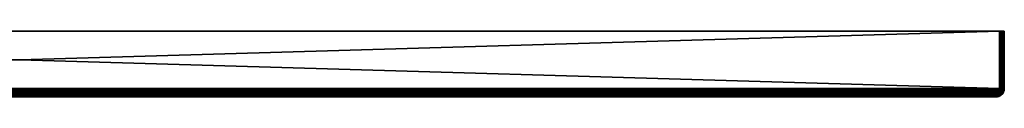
# Model space of a CAD drawing. Header units: inches. Extents: x 0 to 1200, y 503 to 543.
# Tile 2 of 2: x 600 to 1200, y 503 to 543. Entities that reach past the tile are written whole.
import ezdxf

# ---------------------------------------------------------------- set-up
doc = ezdxf.new("R2010")
doc.units = ezdxf.units.IN
doc.header["$MEASUREMENT"] = 0
doc.layers.get('0').update_dxf_attribs({"true_color": 0x1c1cb1})

msp = doc.modelspace()

# ---------------------------------------------------------------- meshes
at = {"color": 53, "true_color": 0xe0c657}
mesh = msp.add_polyface(dxfattribs=at)
corners = [(3, 508.07, 528.35), (1197, 543.07, 528.35), (3, 543.07, 528.35), (3, 508.07, -471.65), (3, 543.07, -471.65), (1197, 508.07, -471.65), (0, 543.07, -468.65), (0, 543.07, 525.35), (1200, 543.07, 525.35), (1197, 543.07, -471.65), (5, 503.07, 523.35), (4.76, 503.1, 523.96), (4.72, 503.1, 523.92), (4.43, 503.1, 523.63), (4.39, 503.1, 523.59), (4.47, 503.1, 523.67), (4.55, 503.09, 523.75), (4.51, 503.09, 523.71), (4.59, 503.09, 523.8), (4.63, 503.09, 523.84), (4.44, 503.19, 524.47), (4.67, 503.1, 523.88), (4.65, 503.15, 524.21), (5, 503.07, -466.65), (4.39, 503.1, -466.9), (3, 508.01, 528.35), (1197, 508.01, 528.35), (3.02, 507.39, 528.3), (1196.98, 507.39, 528.3), (3.03, 507.2, 528.26), (1196.97, 507.2, 528.26), (3.07, 506.76, 528.17), (1196.93, 506.76, 528.17), (3.12, 506.36, 528.04), (1196.88, 506.36, 528.04), (3.16, 506.12, 527.95), (4.43, 503.1, -466.94), (4.44, 503.19, -467.77), (4.65, 503.15, -467.52), (4.72, 503.1, -467.22), (4.76, 503.1, -467.26), (4.67, 503.1, -467.18), (4.59, 503.09, -467.1), (4.63, 503.09, -467.14), (4.55, 503.09, -467.06), (4.51, 503.09, -467.02), (4.47, 503.1, -466.98), (3, 508.01, -471.65), (1196.88, 506.36, -471.34), (3.16, 506.12, -471.26), (3.12, 506.36, -471.34), (1196.93, 506.76, -471.48), (3.07, 506.76, -471.48), (1196.98, 507.39, -471.61), (3.02, 507.39, -471.61), (1196.97, 507.2, -471.57), (3.03, 507.2, -471.57)]
mesh.append_faces([[corners[k] for k in face] for face in [(0, 1, 2), (3, 4, 5), (6, 7, 8), (8, 7, 2), (6, 9, 4), (10, 11, 12), (13, 14, 10), (10, 15, 13), (10, 16, 17), (10, 18, 16), (10, 19, 18), (17, 15, 10), (20, 21, 12), (12, 11, 20), (20, 11, 22), (21, 10, 12), (21, 19, 10), (23, 10, 24), (24, 10, 14), (0, 25, 26), (26, 25, 27), (28, 27, 29), (30, 29, 31), (32, 31, 33), (34, 33, 35), (23, 24, 36), (37, 38, 39), (39, 38, 40), (39, 40, 23), (23, 41, 39), (23, 42, 43), (23, 44, 42), (23, 45, 44), (43, 41, 23), (46, 23, 36), (46, 45, 23), (47, 3, 5), (48, 49, 50), (51, 50, 52), (47, 53, 54), (54, 55, 56), (56, 55, 52)]], dxfattribs={"color": 53})
mesh = msp.add_polyface(dxfattribs=at)
corners = [(1197, 508.07, 528.35), (1197, 543.07, 528.35), (3, 508.07, 528.35), (1197, 508.07, -471.65), (3, 543.07, -471.65), (1197, 543.07, -471.65), (1200, 543.07, 525.35), (1200, 543.07, -468.65), (0, 543.07, -468.65), (3, 543.07, 528.35), (1197, 508.01, 528.35), (3.02, 507.39, 528.3), (1196.98, 507.39, 528.3), (3.03, 507.2, 528.26), (1196.97, 507.2, 528.26), (3.07, 506.76, 528.17), (1196.93, 506.76, 528.17), (3.12, 506.36, 528.04), (1196.88, 506.36, 528.04), (3.16, 506.12, 527.95), (1196.84, 506.12, 527.95), (3.27, 505.57, 527.67), (1196.73, 505.57, 527.67), (3.29, 505.45, 527.61), (1196.71, 505.45, 527.61), (3.47, 504.86, 527.17), (1196.53, 504.86, 527.17), (1196.28, 504.24, 526.56), (1196.39, 504.46, 526.81), (3.61, 504.46, 526.81), (1196.51, 504.78, 527.12), (3.75, 504.15, 526.46), (1196.25, 504.15, 526.46), (3.92, 503.86, 526.06), (1196.08, 503.86, 526.06), (4, 503.74, 525.84), (1196, 503.74, 525.84), (4.1, 503.6, 525.6), (1195.9, 503.6, 525.6), (4.3, 503.38, 525.1), (1195.7, 503.38, 525.1), (4.32, 503.37, 525.06), (1195.68, 503.37, 525.06), (1195.28, 503.1, 523.92), (1195.24, 503.1, 523.96), (1195, 503.07, 523.35), (1196, 503.74, -469.15), (1195.9, 503.6, -468.91), (4.1, 503.6, -468.91), (1195.7, 503.38, -468.4), (3.92, 503.86, -469.36), (1196.08, 503.86, -469.36), (1196.53, 504.86, -470.48), (1196.51, 504.78, -470.42), (3.61, 504.46, -470.12), (1196.39, 504.46, -470.12), (3.72, 504.24, -469.86), (1196.28, 504.24, -469.86), (3.75, 504.15, -469.77), (1196.25, 504.15, -469.77), (3.47, 504.86, -470.48), (1196.71, 505.45, -470.91), (3.29, 505.45, -470.91), (1196.73, 505.57, -470.98), (3.27, 505.57, -470.98), (1196.84, 506.12, -471.26), (3.16, 506.12, -471.26), (1196.88, 506.36, -471.34), (3.12, 506.36, -471.34), (1196.93, 506.76, -471.48), (3.07, 506.76, -471.48), (1196.97, 507.2, -471.57), (1197, 508.01, -471.65), (3, 508.01, -471.65), (1196.98, 507.39, -471.61), (3.02, 507.39, -471.61), (1195, 503.07, -466.65), (1195.24, 503.1, -467.26), (1195.28, 503.1, -467.22)]
mesh.append_faces([[corners[k] for k in face] for face in [(0, 1, 2), (3, 4, 5), (6, 7, 8), (6, 9, 1), (7, 5, 8), (10, 0, 2), (10, 11, 12), (12, 13, 14), (14, 15, 16), (16, 17, 18), (18, 19, 20), (20, 21, 22), (22, 23, 24), (24, 25, 26), (27, 28, 29), (26, 29, 30), (30, 29, 28), (27, 31, 32), (32, 33, 34), (34, 35, 36), (36, 37, 38), (38, 39, 40), (40, 41, 42), (43, 44, 45), (46, 47, 48), (48, 47, 49), (50, 51, 46), (52, 53, 54), (54, 53, 55), (56, 55, 57), (58, 57, 59), (58, 59, 51), (52, 60, 61), (61, 62, 63), (63, 64, 65), (65, 66, 67), (67, 68, 69), (69, 70, 71), (3, 72, 73), (73, 72, 74), (75, 74, 71), (76, 77, 78)]], dxfattribs={"color": 53})
mesh = msp.add_polyface(dxfattribs=at)
corners = [(1197, 543.07, 528.35), (1197, 508.07, 528.35), (1197.47, 508.07, 528.31), (1197.47, 543.07, 528.31), (1197, 508.07, -471.65), (1197, 543.07, -471.65), (1197.52, 543.07, -471.61), (1197.52, 508.07, -471.61), (1197, 508.01, 528.35), (1197.52, 508, 528.3), (1197.52, 508.07, 528.3), (1196.98, 507.39, 528.3), (1197.49, 507.33, 528.25), (1196.97, 507.2, 528.26), (1197.41, 506.65, 528.1), (1196.93, 506.76, 528.17), (1196.88, 506.36, 528.04), (1197.28, 505.97, 527.85), (1196.84, 506.12, 527.95), (1197.09, 505.3, 527.48), (1196.73, 505.57, 527.67), (1196.71, 505.45, 527.61), (1196.82, 504.64, 526.97), (1196.53, 504.86, 527.17), (1197.46, 505.18, 527.3), (1197.71, 505.86, 527.68), (1197.82, 505.1, 527.07), (1197.13, 504.54, 526.78), (1197.52, 508, -471.61), (1197, 508.01, -471.65), (1197.49, 507.33, -471.55), (1196.98, 507.39, -471.61), (1196.97, 507.2, -471.57), (1197.41, 506.65, -471.41), (1196.93, 506.76, -471.48), (1197.09, 505.3, -470.78), (1196.73, 505.57, -470.98), (1197.28, 505.97, -471.16), (1196.84, 506.12, -471.26), (1196.88, 506.36, -471.34), (1196.82, 504.64, -470.27), (1196.53, 504.86, -470.48), (1196.71, 505.45, -470.91), (1197.71, 505.86, -470.99), (1197.46, 505.18, -470.6), (1197.13, 504.54, -470.08)]
mesh.append_faces([[corners[k] for k in face] for face in [(0, 1, 2), (2, 3, 0), (4, 5, 6), (4, 6, 7), (2, 1, 8), (9, 10, 2), (2, 8, 9), (9, 8, 11), (9, 11, 12), (12, 11, 13), (12, 13, 14), (13, 15, 14), (14, 15, 16), (14, 16, 17), (17, 16, 18), (17, 18, 19), (18, 20, 19), (19, 20, 21), (19, 21, 22), (22, 21, 23), (22, 24, 19), (19, 24, 25), (19, 25, 17), (26, 24, 27), (4, 7, 28), (4, 28, 29), (29, 28, 30), (29, 30, 31), (31, 30, 32), (32, 30, 33), (32, 33, 34), (35, 36, 37), (37, 36, 38), (37, 38, 33), (33, 38, 39), (33, 39, 34), (40, 41, 35), (35, 41, 42), (35, 42, 36), (33, 43, 37), (37, 43, 44), (37, 44, 35), (35, 44, 45)]], dxfattribs={"color": 53})
mesh = msp.add_polyface(dxfattribs=at)
corners = [(1200, 508.07, 525.35), (1200, 543.07, -468.65), (1200, 543.07, 525.35), (1199.85, 543.07, 526.27), (1199.12, 543.07, 527.47), (1199.67, 543.07, 526.71), (1199.43, 543.07, 527.11), (1197, 543.07, 528.35), (1197.47, 543.07, 528.31), (1197.93, 543.07, 528.2), (1198.36, 543.07, 528.02), (1199.96, 543.07, 525.82), (1198.76, 543.07, 527.77), (1199.95, 543.07, -469.17), (1199.82, 543.07, -469.68), (1198.93, 543.07, -470.95), (1199.6, 543.07, -470.15), (1199.3, 543.07, -470.58), (1198.03, 543.07, -471.47), (1197.52, 543.07, -471.61), (1197, 543.07, -471.65), (1198.5, 543.07, -471.25), (1199.95, 508.07, 525.87), (1199.82, 508.07, 526.37), (1199.6, 508.07, 526.85), (1199.3, 508.07, 527.28), (1198.93, 508.07, 527.65), (1198.36, 508.07, 528.01), (1197.93, 508.07, 528.19), (1197.47, 508.07, 528.31), (1197.52, 508.07, -471.61), (1198.03, 508.07, -471.47), (1198.5, 508.07, -471.25), (1198.93, 508.07, -470.95), (1199.3, 508.07, -470.58), (1199.6, 508.07, -470.15), (1199.82, 508.07, -469.68), (1199.95, 508.07, -469.17), (1200, 508.07, -468.65)]
mesh.append_faces([[corners[k] for k in face] for face in [(0, 1, 2), (3, 4, 5), (5, 4, 6), (7, 8, 2), (2, 8, 9), (2, 9, 10), (3, 11, 4), (4, 11, 2), (4, 2, 12), (12, 2, 10), (13, 14, 15), (15, 14, 16), (15, 16, 17), (18, 19, 1), (1, 19, 20), (13, 15, 1), (1, 15, 21), (1, 21, 18), (0, 2, 11), (3, 22, 11), (5, 23, 3), (6, 24, 5), (4, 25, 6), (12, 26, 4), (27, 12, 10), (28, 10, 9), (29, 9, 8), (30, 19, 18), (30, 18, 31), (31, 18, 21), (31, 21, 32), (32, 21, 15), (32, 15, 33), (33, 15, 17), (33, 17, 34), (34, 17, 16), (34, 16, 35), (35, 16, 14), (35, 14, 36), (36, 14, 13), (36, 13, 37), (37, 13, 1), (37, 1, 38)]], dxfattribs={"color": 53})
mesh = msp.add_polyface(dxfattribs=at)
corners = [(1200, 508.07, -468.65), (1200, 543.07, -468.65), (1200, 508.07, 525.35), (1199.96, 543.07, 525.82), (1199.95, 508.07, 525.87), (1199.96, 508.07, 525.82), (1199.85, 543.07, 526.27), (1199.82, 508.07, 526.37), (1199.85, 508.07, 526.27), (1199.67, 543.07, 526.71), (1199.6, 508.07, 526.85), (1199.66, 508.07, 526.71), (1199.43, 543.07, 527.11), (1199.3, 508.07, 527.28), (1199.42, 508.07, 527.1), (1198.5, 508.07, 527.95), (1198.76, 508.07, 527.77), (1198.76, 543.07, 527.77), (1198.93, 508.07, 527.65), (1199.12, 543.07, 527.47), (1199.11, 508.07, 527.46), (1198.36, 508.07, 528.01), (1198.36, 543.07, 528.02), (1198.03, 508.07, 528.17), (1197.93, 508.07, 528.19), (1197.93, 543.07, 528.2), (1197.52, 508.07, 528.3), (1197.47, 508.07, 528.31), (1199.95, 508, 525.87), (1199.82, 508, 526.37), (1199.6, 508, 526.85), (1198.03, 508, 528.17), (1198.5, 508, 527.95), (1199.3, 507.99, 527.28), (1197.52, 508, 528.3), (1198.93, 507.99, 527.65), (1200, 508.01, -468.65), (1199.95, 508.07, -469.17), (1199.6, 508.07, -470.15), (1199.82, 508.07, -469.68), (1199.82, 508, -469.68), (1198.03, 508.07, -471.47), (1198.5, 508.07, -471.25), (1198.5, 508, -471.25), (1197.52, 508.07, -471.61), (1198.03, 508, -471.47), (1199.95, 508, -469.17), (1199.6, 508, -470.15), (1199.3, 508.07, -470.58), (1199.3, 507.99, -470.58), (1198.93, 508.07, -470.95), (1198.93, 507.99, -470.95)]
mesh.append_faces([[corners[k] for k in face] for face in [(0, 1, 2), (3, 4, 5), (3, 5, 2), (6, 7, 8), (6, 8, 4), (9, 10, 11), (9, 11, 7), (12, 13, 14), (12, 14, 10), (15, 16, 17), (17, 16, 18), (19, 18, 20), (19, 20, 13), (15, 17, 21), (21, 22, 23), (23, 22, 24), (24, 25, 26), (26, 25, 27), (5, 4, 28), (8, 7, 29), (11, 10, 30), (21, 23, 31), (31, 23, 24), (32, 15, 21), (14, 13, 33), (33, 13, 20), (11, 30, 7), (8, 29, 4), (5, 28, 2), (34, 24, 26), (32, 16, 15), (35, 20, 18), (33, 10, 14), (36, 0, 2), (37, 0, 36), (38, 39, 40), (41, 42, 43), (44, 41, 45), (46, 39, 37), (47, 48, 38), (49, 50, 48), (51, 42, 50)]], dxfattribs={"color": 53})
mesh = msp.add_polyface(dxfattribs=at)
corners = [(1195, 503.07, -466.65), (1195, 503.07, 523.35), (5, 503.07, -466.65), (5, 503.07, 523.35), (1196.84, 506.12, 527.95), (3.16, 506.12, 527.95), (3.27, 505.57, 527.67), (1196.73, 505.57, 527.67), (3.29, 505.45, 527.61), (1196.71, 505.45, 527.61), (3.47, 504.86, 527.17), (3.49, 504.78, 527.12), (1196.53, 504.86, 527.17), (3.61, 504.46, 526.81), (3.72, 504.24, 526.56), (1196.28, 504.24, 526.56), (3.75, 504.15, 526.46), (1196.25, 504.15, 526.46), (3.92, 503.86, 526.06), (1196.08, 503.86, 526.06), (4, 503.74, 525.84), (1196, 503.74, 525.84), (4.1, 503.6, 525.6), (1195.9, 503.6, 525.6), (4.3, 503.38, 525.1), (1195.7, 503.38, 525.1), (4.32, 503.37, 525.06), (1195.68, 503.37, 525.06), (4.52, 503.21, 524.54), (1195.48, 503.21, 524.54), (4.65, 503.15, 524.21), (1195.35, 503.15, 524.21), (4.76, 503.1, 523.96), (1195.24, 503.1, 523.96), (1195.24, 503.1, -467.26), (4.76, 503.1, -467.26), (1195.35, 503.15, -467.52), (4.65, 503.15, -467.52), (1195.48, 503.21, -467.85), (4.52, 503.21, -467.85), (1195.68, 503.37, -468.36), (4.1, 503.6, -468.91), (1195.7, 503.38, -468.4), (4.3, 503.38, -468.4), (4.32, 503.37, -468.36), (3.75, 504.15, -469.77), (1196.08, 503.86, -469.36), (3.92, 503.86, -469.36), (1196, 503.74, -469.15), (4, 503.74, -469.15), (3.61, 504.46, -470.12), (1196.39, 504.46, -470.12), (3.72, 504.24, -469.86), (1196.28, 504.24, -469.86), (3.49, 504.78, -470.42), (1196.53, 504.86, -470.48), (3.47, 504.86, -470.48), (1196.71, 505.45, -470.91), (3.29, 505.45, -470.91), (1196.73, 505.57, -470.98), (3.27, 505.57, -470.98), (1196.84, 506.12, -471.26), (3.16, 506.12, -471.26)]
mesh.append_faces([[corners[k] for k in face] for face in [(0, 1, 2), (2, 1, 3), (4, 5, 6), (7, 6, 8), (9, 8, 10), (10, 11, 12), (12, 11, 13), (13, 14, 15), (15, 14, 16), (17, 16, 18), (19, 18, 20), (21, 20, 22), (23, 22, 24), (25, 24, 26), (27, 26, 28), (27, 28, 29), (29, 28, 30), (29, 30, 31), (31, 30, 32), (31, 32, 33), (33, 32, 3), (33, 3, 1), (0, 2, 34), (34, 2, 35), (34, 35, 36), (36, 35, 37), (36, 37, 38), (38, 37, 39), (38, 39, 40), (41, 42, 43), (43, 42, 40), (43, 40, 44), (44, 40, 39), (45, 46, 47), (47, 48, 49), (49, 48, 41), (50, 51, 52), (52, 53, 45), (50, 54, 55), (55, 54, 56), (57, 56, 58), (59, 58, 60), (61, 60, 62)]], dxfattribs={"color": 53})
mesh = msp.add_polyface(dxfattribs=at)
corners = [(1196.28, 504.24, 526.56), (1196.25, 504.15, 526.46), (1196.48, 504.05, 526.31), (1196.08, 503.86, 526.06), (1196.29, 503.78, 525.91), (1196, 503.74, 525.84), (1196.06, 503.55, 525.47), (1195.9, 503.6, 525.6), (1195.7, 503.38, 525.1), (1195.82, 503.35, 524.99), (1195.68, 503.37, 525.06), (1195.56, 503.19, 524.47), (1196.71, 503.37, 524.03), (1196.12, 503.19, 523.91), (1196.2, 503.21, 523.83), (1195.94, 503.32, 524.88), (1196.22, 503.5, 525.33), (1196.48, 503.72, 525.75), (1196.06, 503.3, 524.76), (1196.18, 503.29, 524.65), (1196.54, 503.46, 525.04), (1196.38, 503.47, 525.19), (1195.64, 503.18, 524.39), (1196.53, 503.32, 524.29), (1196.42, 503.3, 524.41), (1195.96, 503.17, 524.07), (1195.82, 503.35, -468.29), (1195.7, 503.38, -468.4), (1195.9, 503.6, -468.91), (1196.25, 504.15, -469.77), (1196.48, 504.05, -469.61), (1196.29, 503.78, -469.22), (1196.08, 503.86, -469.36), (1196, 503.74, -469.15), (1196.06, 503.55, -468.78), (1195.68, 503.37, -468.36), (1195.56, 503.19, -467.77), (1196.71, 503.37, -467.34), (1196.2, 503.21, -467.13), (1196.12, 503.19, -467.21), (1196.3, 503.29, -467.83), (1196.18, 503.29, -467.95), (1196.54, 503.46, -468.34), (1196.06, 503.3, -468.07), (1196.38, 503.47, -468.49), (1196.42, 503.3, -467.71), (1196.53, 503.32, -467.59), (1196.04, 503.18, -467.29), (1196.48, 503.72, -469.06), (1196.22, 503.5, -468.64), (1195.94, 503.32, -468.18), (1195.64, 503.18, -467.69), (1195.72, 503.17, -467.62)]
mesh.append_faces([[corners[k] for k in face] for face in [(0, 1, 2), (2, 1, 3), (2, 3, 4), (4, 3, 5), (4, 5, 6), (5, 7, 6), (6, 7, 8), (6, 8, 9), (9, 8, 10), (9, 10, 11), (12, 13, 14), (11, 15, 9), (9, 15, 16), (9, 16, 6), (6, 16, 17), (6, 17, 4), (18, 19, 20), (18, 20, 21), (21, 16, 15), (21, 15, 18), (18, 15, 22), (23, 24, 25), (26, 27, 28), (29, 30, 31), (29, 31, 32), (32, 31, 33), (33, 31, 28), (28, 31, 34), (28, 34, 26), (27, 26, 35), (35, 26, 36), (37, 38, 39), (40, 41, 42), (41, 43, 44), (45, 46, 47), (31, 48, 49), (31, 49, 34), (34, 49, 50), (34, 50, 26), (26, 50, 51), (49, 44, 43), (49, 43, 50), (50, 43, 52)]], dxfattribs={"color": 53})
mesh = msp.add_polyface(dxfattribs=at)
corners = [(1196.75, 503.38, 524.05), (1196.64, 503.35, 524.17), (1196.71, 503.37, 524.03), (1196.12, 503.19, 523.91), (1196.29, 503.78, 525.91), (1196.48, 503.72, 525.75), (1196.72, 503.97, 526.13), (1196.48, 504.05, 526.31), (1196.38, 503.47, 525.19), (1196.54, 503.46, 525.04), (1196.87, 503.66, 525.4), (1196.68, 503.68, 525.58), (1196.18, 503.29, 524.65), (1196.3, 503.29, 524.53), (1196.69, 503.46, 524.89), (1197.06, 503.66, 525.22), (1196.42, 503.3, 524.41), (1196.84, 503.47, 524.73), (1196.95, 503.92, 525.94), (1196.22, 503.5, 525.33), (1197.12, 503.55, 524.41), (1196.53, 503.32, 524.29), (1196.04, 503.18, 523.99), (1196.98, 503.5, 524.57), (1196.75, 503.38, -467.35), (1196.71, 503.37, -467.34), (1196.2, 503.21, 523.83), (1196.2, 503.21, -467.13), (1196.64, 503.35, -467.47), (1196.12, 503.19, -467.21), (1196.53, 503.32, -467.59), (1196.98, 503.5, -467.88), (1196.42, 503.3, -467.71), (1196.3, 503.29, -467.83), (1196.69, 503.46, -468.19), (1196.84, 503.47, -468.04), (1196.54, 503.46, -468.34), (1196.87, 503.66, -468.71), (1196.18, 503.29, -467.95), (1196.38, 503.47, -468.49), (1196.68, 503.68, -468.89), (1196.48, 504.05, -469.61), (1196.72, 503.97, -469.44), (1196.48, 503.72, -469.06), (1196.29, 503.78, -469.22), (1196.95, 503.92, -469.25), (1196.22, 503.5, -468.64)]
mesh.append_faces([[corners[k] for k in face] for face in [(0, 1, 2), (2, 1, 3), (4, 5, 6), (4, 6, 7), (8, 9, 10), (8, 10, 11), (12, 13, 14), (12, 14, 9), (9, 14, 15), (13, 16, 17), (13, 17, 14), (18, 6, 5), (18, 5, 11), (11, 5, 19), (11, 19, 8), (20, 21, 1), (1, 21, 22), (23, 17, 16), (23, 16, 21), (24, 0, 2), (24, 2, 25), (25, 2, 26), (25, 26, 27), (28, 24, 25), (28, 25, 29), (29, 30, 28), (28, 30, 31), (32, 33, 34), (32, 34, 35), (33, 36, 34), (34, 36, 37), (38, 39, 36), (36, 39, 40), (36, 40, 37), (35, 31, 30), (35, 30, 32), (41, 42, 43), (41, 43, 44), (42, 45, 40), (42, 40, 43), (43, 40, 39), (43, 39, 46)]], dxfattribs={"color": 53})
mesh = msp.add_polyface(dxfattribs=at)
corners = [(1196.53, 504.86, 527.17), (1196.51, 504.78, 527.12), (1196.82, 504.64, 526.97), (1196.39, 504.46, 526.81), (1196.66, 504.34, 526.66), (1196.28, 504.24, 526.56), (1196.48, 504.05, 526.31), (1196.72, 503.97, 526.13), (1196.94, 504.24, 526.47), (1197.13, 504.54, 526.78), (1197.46, 505.18, 527.3), (1196.95, 503.92, 525.94), (1197.18, 503.89, 525.74), (1197.46, 504.15, 526.05), (1197.2, 504.18, 526.27), (1197.71, 504.43, 526.32), (1197.43, 504.46, 526.56), (1197.39, 503.89, 525.53), (1197.7, 504.15, 525.8), (1197.82, 505.1, 527.07), (1196.66, 504.34, -469.96), (1196.51, 504.78, -470.42), (1196.82, 504.64, -470.27), (1196.53, 504.86, -470.48), (1196.25, 504.15, -469.77), (1196.28, 504.24, -469.86), (1196.39, 504.46, -470.12), (1196.48, 504.05, -469.61), (1197.39, 503.89, -468.83), (1197.18, 503.89, -469.04), (1197.46, 504.15, -469.35), (1197.7, 504.15, -469.11), (1196.95, 503.92, -469.25), (1197.2, 504.18, -469.57), (1197.43, 504.46, -469.87), (1197.09, 505.3, -470.78), (1197.13, 504.54, -470.08), (1196.94, 504.24, -469.78), (1196.72, 503.97, -469.44), (1197.46, 505.18, -470.6)]
mesh.append_faces([[corners[k] for k in face] for face in [(0, 1, 2), (2, 1, 3), (2, 3, 4), (4, 3, 5), (4, 5, 6), (6, 7, 8), (6, 8, 4), (4, 8, 9), (4, 9, 2), (2, 9, 10), (11, 12, 13), (11, 13, 14), (14, 13, 15), (14, 15, 16), (12, 17, 18), (12, 18, 13), (19, 9, 16), (16, 9, 8), (16, 8, 14), (14, 8, 7), (14, 7, 11), (20, 21, 22), (22, 21, 23), (24, 25, 20), (20, 25, 26), (20, 26, 21), (20, 27, 24), (28, 29, 30), (28, 30, 31), (29, 32, 33), (29, 33, 30), (30, 33, 34), (35, 36, 22), (22, 36, 37), (22, 37, 20), (20, 37, 38), (20, 38, 27), (39, 34, 36), (36, 34, 33), (36, 33, 37), (37, 33, 32), (37, 32, 38)]], dxfattribs={"color": 53})
mesh = msp.add_polyface(dxfattribs=at)
corners = [(1198.11, 504.15, 524.59), (1197.96, 504.05, 524.83), (1197.56, 503.78, 524.63), (1197.71, 503.86, 524.43), (1197.5, 503.74, 524.35), (1197.43, 504.46, 526.56), (1197.71, 504.43, 526.32), (1198.15, 505.06, 526.8), (1197.82, 505.1, 527.07), (1197.46, 504.15, 526.05), (1197.7, 504.15, 525.8), (1197.98, 504.43, 526.06), (1198.46, 505.06, 526.5), (1197.39, 503.89, 525.53), (1197.6, 503.92, 525.3), (1197.92, 504.18, 525.55), (1198.22, 504.46, 525.77), (1198.31, 504.34, 525.01), (1197.79, 503.97, 525.07), (1197.4, 503.72, 524.83), (1198.13, 504.24, 525.28), (1197.23, 503.68, 525.03), (1198.11, 504.15, -467.9), (1197.71, 503.86, -467.74), (1197.5, 503.74, -467.65), (1197.96, 504.05, -468.14), (1197.56, 503.78, -467.94), (1197.4, 503.72, -468.14), (1197.79, 503.97, -468.37), (1198.13, 504.24, -468.59), (1197.6, 503.92, -468.61), (1197.39, 503.89, -468.83), (1197.7, 504.15, -469.11), (1197.92, 504.18, -468.85), (1197.98, 504.43, -469.36), (1198.22, 504.46, -469.08), (1197.46, 504.15, -469.35), (1197.71, 504.43, -469.63), (1198.15, 505.06, -470.11), (1197.43, 504.46, -469.87), (1197.82, 505.1, -470.38), (1197.46, 505.18, -470.6)]
mesh.append_faces([[corners[k] for k in face] for face in [(0, 1, 2), (0, 2, 3), (3, 2, 4), (5, 6, 7), (5, 7, 8), (9, 10, 11), (9, 11, 6), (6, 11, 12), (13, 14, 15), (13, 15, 10), (10, 15, 16), (10, 16, 11), (17, 18, 1), (1, 18, 19), (1, 19, 2), (20, 15, 14), (20, 14, 18), (18, 14, 21), (22, 0, 3), (22, 3, 23), (23, 3, 4), (23, 4, 24), (25, 22, 23), (25, 23, 26), (26, 23, 24), (26, 27, 28), (26, 28, 25), (25, 28, 29), (30, 31, 32), (30, 32, 33), (33, 32, 34), (33, 34, 35), (32, 36, 37), (32, 37, 34), (34, 37, 38), (36, 39, 37), (37, 39, 40), (37, 40, 38), (33, 29, 28), (33, 28, 30), (30, 28, 27), (41, 40, 39)]], dxfattribs={"color": 53})
mesh = msp.add_polyface(dxfattribs=at)
corners = [(1197.28, 505.97, 527.85), (1197.71, 505.86, 527.68), (1197.88, 506.56, 527.95), (1197.41, 506.65, 528.1), (1197.82, 505.1, 527.07), (1198.15, 505.06, 526.8), (1198.49, 505.75, 527.17), (1198.11, 505.79, 527.46), (1198.73, 506.48, 527.43), (1198.32, 506.51, 527.72), (1198.87, 507.23, 527.59), (1198.46, 505.06, 526.5), (1198.82, 505.75, 526.84), (1199.08, 506.48, 527.08), (1198.72, 505.1, 526.16), (1199.11, 505.79, 526.46), (1197.46, 505.18, 527.3), (1199.13, 505.3, 525.43), (1198.95, 505.18, 525.81), (1198.43, 504.54, 525.48), (1199.34, 505.86, 526.06), (1199.26, 505.45, -468.36), (1198.82, 504.86, 524.88), (1198.82, 504.86, -468.18), (1198.62, 504.64, -468.47), (1198.95, 505.18, -469.11), (1199.13, 505.3, -468.74), (1198.72, 505.1, -469.47), (1198.46, 505.06, -469.8), (1198.82, 505.75, -470.14), (1199.11, 505.79, -469.77), (1199.08, 506.48, -470.38), (1198.15, 505.06, -470.11), (1198.49, 505.75, -470.47), (1198.73, 506.48, -470.73), (1198.87, 507.23, -470.89), (1197.82, 505.1, -470.38), (1198.11, 505.79, -470.76), (1198.32, 506.51, -471.03), (1198.45, 507.25, -471.19), (1198.43, 504.54, -468.78), (1197.41, 506.65, -471.41), (1197.88, 506.56, -471.25), (1197.71, 505.86, -470.99), (1197.46, 505.18, -470.6)]
mesh.append_faces([[corners[k] for k in face] for face in [(0, 1, 2), (0, 2, 3), (4, 5, 6), (4, 6, 7), (7, 6, 8), (7, 8, 9), (9, 8, 10), (5, 11, 12), (5, 12, 6), (6, 12, 13), (6, 13, 8), (11, 14, 15), (11, 15, 12), (9, 2, 1), (9, 1, 7), (7, 1, 16), (7, 16, 4), (17, 18, 19), (20, 14, 18), (21, 22, 23), (24, 21, 23), (24, 25, 26), (27, 28, 29), (27, 29, 30), (30, 29, 31), (28, 32, 33), (28, 33, 29), (29, 33, 34), (29, 34, 31), (31, 34, 35), (32, 36, 37), (32, 37, 33), (33, 37, 38), (33, 38, 34), (34, 38, 39), (30, 25, 27), (27, 25, 40), (41, 42, 43), (42, 38, 37), (42, 37, 43), (43, 37, 36), (43, 36, 44)]], dxfattribs={"color": 53})
mesh = msp.add_polyface(dxfattribs=at)
corners = [(1198.93, 507.99, 527.65), (1198.93, 508.07, 527.65), (1198.76, 508.07, 527.77), (1197.41, 506.65, 528.1), (1197.88, 506.56, 527.95), (1197.99, 507.28, 528.11), (1197.49, 507.33, 528.25), (1198.03, 508, 528.17), (1197.52, 508, 528.3), (1197.93, 508.07, 528.19), (1198.32, 506.51, 527.72), (1198.87, 507.23, 527.59), (1198.45, 507.25, 527.89), (1198.5, 508, 527.95), (1198.73, 506.48, 527.43), (1199.24, 507.23, 527.22), (1199.3, 507.99, 527.28), (1199.11, 508.07, 527.46), (1199.08, 506.48, 527.08), (1199.54, 507.25, 526.8), (1199.6, 508, 526.85), (1198.36, 508.07, 528.01), (1199.38, 506.51, -469.98), (1199.24, 507.23, -470.53), (1199.54, 507.25, -470.1), (1199.3, 507.99, -470.58), (1199.6, 508, -470.15), (1199.3, 508.07, -470.58), (1199.08, 506.48, -470.38), (1198.87, 507.23, -470.89), (1198.93, 507.99, -470.95), (1198.93, 508.07, -470.95), (1198.73, 506.48, -470.73), (1198.45, 507.25, -471.19), (1198.5, 508, -471.25), (1198.5, 508.07, -471.25), (1197.52, 508.07, -471.61), (1198.03, 508, -471.47), (1197.52, 508, -471.61), (1197.99, 507.28, -471.41), (1197.49, 507.33, -471.55), (1197.88, 506.56, -471.25), (1197.41, 506.65, -471.41), (1198.03, 508.07, -471.47), (1198.32, 506.51, -471.03)]
mesh.append_faces([[corners[k] for k in face] for face in [(0, 1, 2), (3, 4, 5), (3, 5, 6), (6, 5, 7), (6, 7, 8), (8, 7, 9), (10, 11, 12), (12, 11, 0), (12, 0, 13), (13, 0, 2), (14, 15, 11), (11, 15, 16), (11, 16, 0), (0, 16, 17), (18, 19, 15), (15, 20, 16), (21, 7, 13), (13, 7, 5), (13, 5, 12), (12, 5, 4), (12, 4, 10), (22, 23, 24), (24, 23, 25), (26, 25, 27), (28, 29, 23), (23, 29, 30), (23, 30, 25), (25, 30, 31), (32, 33, 29), (29, 33, 34), (29, 34, 30), (30, 34, 35), (36, 37, 38), (38, 37, 39), (38, 39, 40), (40, 39, 41), (40, 41, 42), (43, 34, 37), (37, 34, 33), (37, 33, 39), (39, 33, 44), (39, 44, 41)]], dxfattribs={"color": 53})
mesh = msp.add_polyface(dxfattribs=at)
corners = [(1198.31, 504.34, 525.01), (1198.77, 504.78, 524.86), (1198.62, 504.64, 525.17), (1198.82, 504.86, 524.88), (1199.13, 505.3, 525.43), (1198.11, 504.15, 524.59), (1198.21, 504.24, 524.63), (1198.47, 504.46, 524.73), (1197.96, 504.05, 524.83), (1197.71, 504.43, 526.32), (1198.46, 505.06, 526.5), (1198.15, 505.06, 526.8), (1197.98, 504.43, 526.06), (1198.22, 504.46, 525.77), (1198.72, 505.1, 526.16), (1198.43, 504.54, 525.48), (1198.13, 504.24, 525.28), (1197.79, 503.97, 525.07), (1198.95, 505.18, 525.81), (1197.92, 504.18, 525.55), (1198.21, 504.24, -467.94), (1198.47, 504.46, -468.04), (1198.82, 504.86, -468.18), (1198.77, 504.78, -468.16), (1198.11, 504.15, -467.9), (1198.62, 504.64, -468.47), (1198.31, 504.34, -468.32), (1197.96, 504.05, -468.14), (1198.13, 504.24, -468.59), (1198.43, 504.54, -468.78), (1198.95, 505.18, -469.11), (1198.22, 504.46, -469.08), (1197.98, 504.43, -469.36), (1198.46, 505.06, -469.8), (1198.72, 505.1, -469.47), (1198.15, 505.06, -470.11), (1197.92, 504.18, -468.85)]
mesh.append_faces([[corners[k] for k in face] for face in [(0, 1, 2), (2, 1, 3), (2, 3, 4), (5, 6, 0), (0, 6, 7), (0, 7, 1), (0, 8, 5), (9, 10, 11), (12, 13, 14), (12, 14, 10), (4, 15, 2), (2, 15, 16), (2, 16, 0), (0, 16, 17), (18, 14, 13), (18, 13, 15), (15, 13, 19), (15, 19, 16), (20, 21, 7), (3, 1, 22), (22, 1, 7), (22, 7, 23), (23, 7, 21), (7, 6, 20), (20, 6, 5), (20, 5, 24), (22, 23, 25), (25, 23, 21), (25, 21, 26), (26, 21, 20), (26, 20, 27), (20, 24, 27), (27, 28, 26), (26, 28, 29), (26, 29, 25), (25, 29, 30), (31, 32, 33), (31, 33, 34), (32, 35, 33), (34, 29, 31), (31, 29, 28), (31, 28, 36)]], dxfattribs={"color": 53})
mesh = msp.add_polyface(dxfattribs=at)
corners = [(1199.13, 505.3, 525.43), (1199.32, 505.57, 525.08), (1199.5, 505.97, 525.63), (1199.6, 506.12, 525.19), (1199.75, 506.65, 525.76), (1199.69, 506.36, 525.22), (1199.83, 506.76, 525.28), (1198.82, 504.86, 524.88), (1199.26, 505.45, 525.05), (1198.73, 506.48, 527.43), (1199.08, 506.48, 527.08), (1199.24, 507.23, 527.22), (1198.82, 505.75, 526.84), (1199.11, 505.79, 526.46), (1199.38, 506.51, 526.67), (1199.54, 507.25, 526.8), (1199.6, 506.56, 526.23), (1199.34, 505.86, 526.06), (1198.95, 505.18, 525.81), (1198.72, 505.1, 526.16), (1199.83, 506.76, -468.58), (1199.69, 506.36, -468.53), (1199.6, 506.12, -468.49), (1199.32, 505.57, -468.38), (1199.26, 505.45, -468.36), (1199.75, 506.65, -469.07), (1199.5, 505.97, -468.93), (1199.13, 505.3, -468.74), (1198.62, 504.64, -468.47), (1198.95, 505.18, -469.11), (1199.34, 505.86, -469.36), (1199.6, 506.56, -469.53), (1199.11, 505.79, -469.77), (1199.08, 506.48, -470.38), (1199.38, 506.51, -469.98), (1199.24, 507.23, -470.53)]
mesh.append_faces([[corners[k] for k in face] for face in [(0, 1, 2), (2, 1, 3), (2, 3, 4), (4, 3, 5), (4, 5, 6), (0, 7, 8), (0, 8, 1), (9, 10, 11), (12, 13, 14), (12, 14, 10), (10, 14, 15), (4, 16, 17), (4, 17, 2), (2, 17, 18), (2, 18, 0), (16, 14, 13), (16, 13, 17), (17, 13, 19), (20, 6, 5), (20, 5, 21), (21, 5, 3), (21, 3, 22), (22, 3, 1), (22, 1, 23), (23, 1, 8), (23, 8, 24), (24, 8, 7), (25, 20, 21), (25, 21, 26), (26, 21, 22), (26, 22, 27), (22, 23, 27), (27, 23, 24), (27, 24, 28), (27, 29, 30), (27, 30, 26), (26, 30, 31), (26, 31, 25), (32, 33, 34), (34, 33, 35), (34, 31, 30), (34, 30, 32), (32, 30, 29)]], dxfattribs={"color": 53})
mesh = msp.add_polyface(dxfattribs=at)
corners = [(1200, 508.07, 525.35), (1199.95, 508, 525.87), (1200, 508.01, 525.35), (1199.9, 507.33, 525.84), (1199.95, 507.39, 525.33), (1199.92, 507.2, 525.31), (1199.75, 506.65, 525.76), (1199.83, 506.76, 525.28), (1199.24, 507.23, 527.22), (1199.54, 507.25, 526.8), (1199.6, 508, 526.85), (1199.3, 507.99, 527.28), (1199.6, 508.07, 526.85), (1199.95, 508.07, 525.87), (1199.82, 508, 526.37), (1199.76, 507.28, 526.33), (1199.6, 506.56, 526.23), (1199.82, 508.07, 526.37), (1199.38, 506.51, 526.67), (1200, 508.01, -468.65), (1199.95, 507.39, -468.63), (1199.92, 507.2, -468.62), (1199.83, 506.76, -468.58), (1199.95, 508.07, -469.17), (1199.95, 508, -469.17), (1199.9, 507.33, -469.14), (1199.75, 506.65, -469.07), (1199.6, 506.56, -469.53), (1199.76, 507.28, -469.64), (1199.82, 508, -469.68), (1199.82, 508.07, -469.68), (1199.54, 507.25, -470.1), (1199.3, 507.99, -470.58), (1199.6, 508, -470.15), (1199.6, 508.07, -470.15), (1199.38, 506.51, -469.98)]
mesh.append_faces([[corners[k] for k in face] for face in [(0, 1, 2), (2, 1, 3), (2, 3, 4), (4, 3, 5), (5, 3, 6), (5, 6, 7), (8, 9, 10), (11, 10, 12), (13, 14, 1), (1, 14, 15), (1, 15, 3), (3, 15, 16), (3, 16, 6), (17, 10, 14), (14, 10, 9), (14, 9, 15), (15, 9, 18), (15, 18, 16), (0, 2, 19), (19, 2, 4), (19, 4, 20), (20, 4, 5), (20, 5, 21), (21, 5, 7), (21, 7, 22), (23, 19, 24), (24, 19, 20), (24, 20, 25), (25, 20, 21), (25, 21, 26), (21, 22, 26), (26, 27, 28), (26, 28, 25), (25, 28, 29), (25, 29, 24), (24, 29, 30), (31, 32, 33), (34, 29, 33), (33, 29, 28), (33, 28, 31), (31, 28, 27), (31, 27, 35)]], dxfattribs={"color": 53})
mesh = msp.add_polyface(dxfattribs=at)
corners = [(1195, 503.07, 523.35), (1195.61, 503.1, 523.59), (1195.57, 503.1, 523.63), (1195.68, 503.37, 525.06), (1195.48, 503.21, 524.54), (1195.56, 503.19, 524.47), (1195.35, 503.15, 524.21), (1195.28, 503.1, 523.92), (1195.24, 503.1, 523.96), (1195.33, 503.1, 523.88), (1195.64, 503.18, 524.39), (1195.41, 503.09, 523.8), (1195.37, 503.09, 523.84), (1195.8, 503.17, 524.23), (1195.72, 503.17, 524.31), (1195.45, 503.09, 523.75), (1195.88, 503.17, 524.15), (1195.49, 503.09, 523.71), (1195.96, 503.17, 524.07), (1195.53, 503.1, 523.67), (1195.61, 503.1, -466.9), (1195, 503.07, -466.65), (1195.68, 503.37, -468.36), (1195.56, 503.19, -467.77), (1195.48, 503.21, -467.85), (1195.57, 503.1, -466.94), (1195.53, 503.1, -466.98), (1195.45, 503.09, -467.06), (1195.49, 503.09, -467.02), (1195.88, 503.17, -467.46), (1195.41, 503.09, -467.1), (1195.8, 503.17, -467.54), (1195.37, 503.09, -467.14), (1195.72, 503.17, -467.62), (1195.64, 503.18, -467.69), (1195.33, 503.1, -467.18), (1195.28, 503.1, -467.22), (1195.24, 503.1, -467.26), (1195.35, 503.15, -467.52)]
mesh.append_faces([[corners[k] for k in face] for face in [(0, 1, 2), (3, 4, 5), (5, 4, 6), (5, 6, 7), (7, 6, 8), (0, 9, 7), (7, 9, 10), (7, 10, 5), (0, 11, 12), (12, 11, 13), (12, 13, 14), (0, 15, 11), (11, 15, 16), (0, 17, 15), (15, 17, 18), (14, 10, 9), (14, 9, 12), (12, 9, 0), (19, 0, 2), (19, 17, 0), (20, 1, 0), (20, 0, 21), (22, 23, 24), (25, 20, 21), (21, 26, 25), (21, 27, 28), (28, 27, 29), (21, 30, 27), (27, 30, 31), (21, 32, 30), (30, 32, 33), (30, 33, 31), (28, 26, 21), (23, 34, 35), (23, 35, 36), (36, 37, 23), (23, 37, 38), (23, 38, 24), (35, 21, 36), (34, 33, 32), (34, 32, 35), (35, 32, 21)]], dxfattribs={"color": 53})
mesh = msp.add_polyface(dxfattribs=at)
corners = [(1195.56, 503.19, 524.47), (1195.64, 503.18, 524.39), (1195.94, 503.32, 524.88), (1195.72, 503.17, 524.31), (1195.8, 503.17, 524.23), (1196.18, 503.29, 524.65), (1196.06, 503.3, 524.76), (1195.41, 503.09, 523.8), (1195.88, 503.17, 524.15), (1196.3, 503.29, 524.53), (1195.45, 503.09, 523.75), (1195.96, 503.17, 524.07), (1196.42, 503.3, 524.41), (1196.64, 503.35, 524.17), (1196.04, 503.18, 523.99), (1196.12, 503.19, 523.91), (1195.53, 503.1, 523.67), (1195.57, 503.1, 523.63), (1195.61, 503.1, 523.59), (1195.87, 503.15, 523.69), (1196.2, 503.21, 523.83), (1196.53, 503.32, 524.29), (1195.49, 503.09, 523.71), (1196.2, 503.21, -467.13), (1195.87, 503.15, -467), (1195.61, 503.1, -466.9), (1196.12, 503.19, -467.21), (1195.57, 503.1, -466.94), (1195.53, 503.1, -466.98), (1196.04, 503.18, -467.29), (1196.53, 503.32, -467.59), (1195.49, 503.09, -467.02), (1195.88, 503.17, -467.46), (1195.96, 503.17, -467.37), (1196.3, 503.29, -467.83), (1196.42, 503.3, -467.71), (1195.45, 503.09, -467.06), (1195.8, 503.17, -467.54), (1196.18, 503.29, -467.95), (1195.72, 503.17, -467.62), (1196.06, 503.3, -468.07), (1195.82, 503.35, -468.29), (1195.64, 503.18, -467.69), (1195.56, 503.19, -467.77), (1195.94, 503.32, -468.18)]
mesh.append_faces([[corners[k] for k in face] for face in [(0, 1, 2), (3, 4, 5), (3, 5, 6), (7, 8, 4), (4, 8, 9), (4, 9, 5), (10, 11, 8), (8, 11, 12), (8, 12, 9), (6, 1, 3), (13, 14, 15), (15, 14, 16), (15, 16, 17), (17, 18, 15), (15, 18, 19), (15, 19, 20), (21, 11, 14), (14, 11, 22), (14, 22, 16), (23, 20, 19), (23, 19, 24), (24, 19, 18), (24, 18, 25), (26, 23, 24), (26, 24, 27), (27, 24, 25), (27, 28, 29), (27, 29, 26), (26, 29, 30), (31, 32, 33), (33, 32, 34), (33, 34, 35), (36, 37, 32), (32, 37, 38), (32, 38, 34), (37, 39, 40), (37, 40, 38), (35, 29, 33), (33, 29, 28), (33, 28, 31), (41, 42, 43), (44, 39, 42)]], dxfattribs={"color": 53})
mesh = msp.add_polyface(dxfattribs=at)
corners = [(1196.64, 503.35, 524.17), (1196.75, 503.38, 524.05), (1197.26, 503.6, 524.25), (1197.5, 503.74, 524.35), (1197.56, 503.78, 524.63), (1197.12, 503.55, 524.41), (1196.68, 503.68, 525.58), (1196.87, 503.66, 525.4), (1197.18, 503.89, 525.74), (1196.95, 503.92, 525.94), (1196.54, 503.46, 525.04), (1197.06, 503.66, 525.22), (1197.39, 503.89, 525.53), (1196.69, 503.46, 524.89), (1196.84, 503.47, 524.73), (1197.23, 503.68, 525.03), (1197.6, 503.92, 525.3), (1197.4, 503.72, 524.83), (1196.98, 503.5, 524.57), (1196.53, 503.32, 524.29), (1197.79, 503.97, 525.07), (1197.5, 503.74, -467.65), (1197.26, 503.6, -467.55), (1196.75, 503.38, -467.35), (1197.56, 503.78, -467.94), (1197.12, 503.55, -467.72), (1196.64, 503.35, -467.47), (1196.98, 503.5, -467.88), (1197.4, 503.72, -468.14), (1196.84, 503.47, -468.04), (1196.69, 503.46, -468.19), (1197.06, 503.66, -468.52), (1197.23, 503.68, -468.33), (1197.39, 503.89, -468.83), (1197.6, 503.92, -468.61), (1196.87, 503.66, -468.71), (1197.18, 503.89, -469.04), (1196.68, 503.68, -468.89), (1196.95, 503.92, -469.25)]
mesh.append_faces([[corners[k] for k in face] for face in [(0, 1, 2), (3, 4, 2), (2, 4, 5), (2, 5, 0), (6, 7, 8), (6, 8, 9), (10, 11, 7), (7, 11, 12), (7, 12, 8), (13, 14, 15), (13, 15, 11), (11, 15, 16), (11, 16, 12), (4, 17, 18), (4, 18, 5), (5, 18, 19), (20, 15, 17), (17, 15, 14), (17, 14, 18), (21, 3, 2), (21, 2, 22), (22, 2, 1), (22, 1, 23), (24, 21, 25), (21, 22, 25), (25, 22, 23), (25, 23, 26), (26, 27, 25), (25, 27, 28), (25, 28, 24), (29, 30, 31), (29, 31, 32), (32, 31, 33), (32, 33, 34), (30, 35, 31), (31, 35, 36), (31, 36, 33), (35, 37, 38), (35, 38, 36), (34, 28, 32), (32, 28, 27), (32, 27, 29)]], dxfattribs={"color": 53})

doc.saveas('drawing.dxf')
